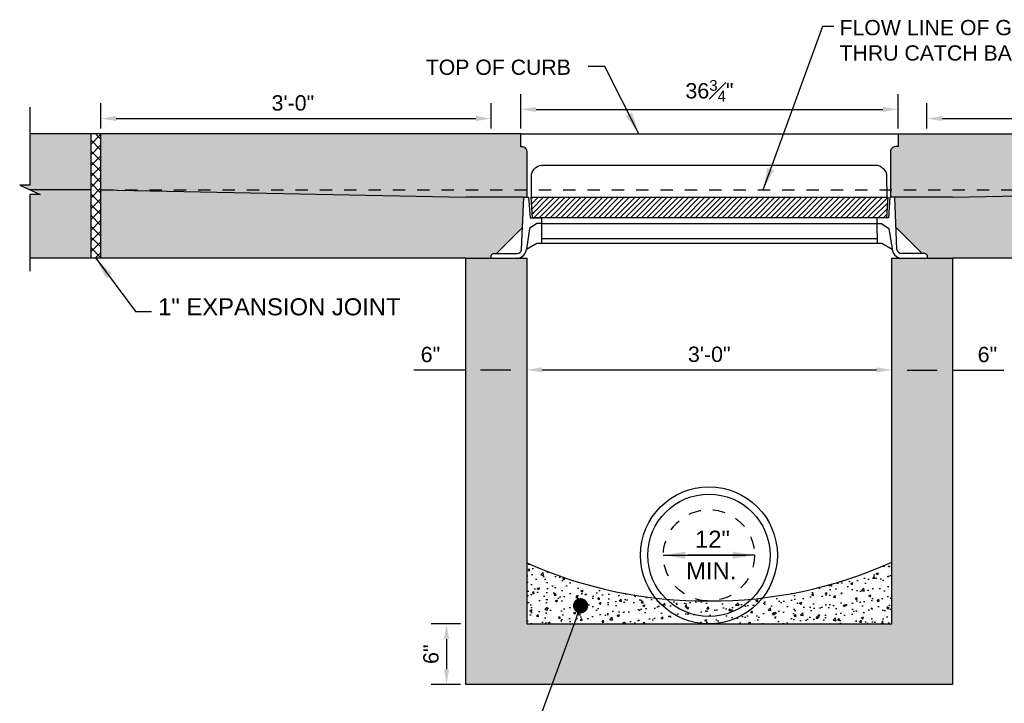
# Model space of a CAD drawing. Header units: feet. Extents: x 6 to 219, y -47 to 30.
# Tile 6 of 47: x 158.91 to 167.01, y 12.39 to 18. Entities that reach past the tile are written whole.
import ezdxf

# ---------------------------------------------------------------- set-up
doc = ezdxf.new("R2010")
doc.units = ezdxf.units.FT
doc.header["$MEASUREMENT"] = 0
doc.linetypes.add('F', pattern=[0.15000000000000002, 0.1, -0.05])
doc.linetypes.add('HIDDEN', pattern=[0.375, 0.25, -0.125])
for name, color, linetype in [('DETAILS', 4, 'Continuous'), ('HATCH', 247, 'Continuous'), ('P-HATCH', 247, 'Continuous'), ('text', 9, 'Continuous')]:
    doc.layers.add(name, color=color, linetype=linetype)
doc.styles.get("Standard").update_dxf_attribs({"font": 'arial.ttf'})
doc.dimstyles.get("Standard").update_dxf_attribs({"dimtxt": 0.18, "dimasz": 0.18, "dimexe": 0.18, "dimexo": 0.0625, "dimgap": 0.09, "dimtad": 0, "dimtih": 1, "dimtoh": 1, "dimdec": 4, "dimzin": 0, "dimdsep": 46, "dimtxsty": 'Standard', "dimcen": 0.09, "dimadec": 0, "dimazin": 0, "dimtfac": 1, "dimtdec": 4, "dimtofl": 0, "dimtmove": 0, "dimatfit": 3, "dimfxl": 1, "dimtolj": 1, "dimtzin": 0, "dimarcsym": 0})
pattern_1 = [(49.99999999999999, (-24.56600108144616, 3.624450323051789), (0.1793150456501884, -0.01568803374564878), [0.01875, -0.20625]), (355, (-24.56600108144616, 3.624450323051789), (-0.03468783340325, 0.188048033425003), [0.015, -0.165]), (100.45144446, (-24.55105816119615, 3.623142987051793), (0.144627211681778, 0.1723599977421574), [0.01593504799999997, -0.1752855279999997]), (46.18420000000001, (-24.56600108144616, 3.674450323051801), (0.2668103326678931, -0.04137982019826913), [0.028125, -0.309375]), (96.63563549, (-24.54376689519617, 3.671001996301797), (0.2336654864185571, 0.2435296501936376), [0.0239025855, -0.26292844]), (351.1841639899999, (-24.56600108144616, 3.674450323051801), (0.2336654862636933, 0.2435296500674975), [0.0225, -0.24750000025]), (21, (-24.54100108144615, 3.661950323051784), (0.1492267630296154, -0.1006547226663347), [0.01875, -0.20625]), (326.0000000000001, (-24.54100108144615, 3.661950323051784), (0.06082883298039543, 0.1812875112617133), [0.015, -0.165]), (71.45144474, (-24.52856551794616, 3.653562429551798), (0.2100555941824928, 0.08063278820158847), [0.0159350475, -0.175285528]), (37.50000000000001, (-24.56600108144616, 3.624450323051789), (0.003039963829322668, 0.08322346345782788), [0, -0.163, 0, -0.1675, 0, -0.165625]), (7.499999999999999, (-24.56600108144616, 3.624450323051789), (0.06576738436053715, 0.09860292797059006), [0, -0.0955, 0, -0.15925, 0, -0.063125]), (327.5, (-24.62175108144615, 3.624450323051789), (0.1334556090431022, -0.005638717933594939), [0, -0.0625, 0, -0.195, 0, -0.25875]), (317.5, (-24.64675108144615, 3.624450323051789), (0.1457965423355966, 0.02502624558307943), [0, -0.08125, 0, -0.1295, 0, -0.18375])]

# ---------------------------------------------------------------- blocks, each defined once
blk = doc.blocks.new('*D18')
at = {"layer": 'Defpoints', "color": 0, "linetype": 'Continuous', "transparency": 16777216}
for p in [(162.7888006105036, 17.19062150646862), (159.5813298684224, 17.06516777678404), (162.7888006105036, 17.06516777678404)]:
    blk.add_point(p, dxfattribs=at)
at = {"layer": 'DETAILS', "color": 0, "linetype": 'Continuous', "lineweight": -2, "transparency": 16777216}
for p, q in [((159.5813298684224, 17.10891777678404), (159.5813298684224, 17.31662150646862)), ((162.7888006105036, 17.10891777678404), (162.7888006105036, 17.31662150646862)), ((159.7073298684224, 17.19062150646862), (162.6628006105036, 17.19062150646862))]:
    blk.add_line(p, q, dxfattribs=at)
at = {"layer": 'DETAILS', "color": 0, "linetype": 'Continuous', "transparency": 16777216}
for points in [[(159.7073298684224, 17.21162150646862), (159.7073298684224, 17.16962150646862), (159.5813298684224, 17.19062150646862)], [(162.6628006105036, 17.21162150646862), (162.6628006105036, 17.16962150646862), (162.7888006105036, 17.19062150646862)]]:
    blk.add_solid(points, dxfattribs=at)
at = {"layer": 'DETAILS', "color": 0, "linetype": 'Continuous', "transparency": 16777216, "insert": (161.1591293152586, 17.31799667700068), "char_height": 0.126, "attachment_point": 5}
blk.add_mtext('\\A1;3\'-0"', dxfattribs=at)
blk = doc.blocks.new('*D19')
at = {"layer": 'Defpoints', "color": 0, "linetype": 'Continuous', "transparency": 16777216}
for p in [(169.5781844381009, 17.19062150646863), (166.3707136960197, 17.06516777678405), (169.5781844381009, 17.06516777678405)]:
    blk.add_point(p, dxfattribs=at)
at = {"layer": 'DETAILS', "color": 0, "linetype": 'Continuous', "lineweight": -2, "transparency": 16777216}
for p, q in [((166.3707136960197, 17.10891777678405), (166.3707136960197, 17.31662150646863)), ((169.5781844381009, 17.10891777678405), (169.5781844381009, 17.31662150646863)), ((166.4967136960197, 17.19062150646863), (169.4521844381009, 17.19062150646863))]:
    blk.add_line(p, q, dxfattribs=at)
at = {"layer": 'DETAILS', "color": 0, "linetype": 'Continuous', "transparency": 16777216}
for points in [[(166.4967136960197, 17.21162150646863), (166.4967136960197, 17.16962150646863), (166.3707136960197, 17.19062150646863)], [(169.4521844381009, 17.21162150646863), (169.4521844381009, 17.16962150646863), (169.5781844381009, 17.19062150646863)]]:
    blk.add_solid(points, dxfattribs=at)
at = {"layer": 'DETAILS', "color": 0, "linetype": 'Continuous', "transparency": 16777216, "insert": (167.948513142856, 17.31799667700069), "char_height": 0.126, "attachment_point": 5}
blk.add_mtext('\\A1;3\'-0"', dxfattribs=at)
blk = doc.blocks.new('*D20')
at = {"layer": 'Defpoints', "color": 0, "linetype": 'Continuous', "transparency": 16777216}
for p in [(166.5813298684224, 15.12444334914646), (166.0813298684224, 15.04406851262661), (166.5813298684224, 15.04406851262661)]:
    blk.add_point(p, dxfattribs=at)
at = {"layer": 'DETAILS', "color": 0, "linetype": 'Continuous', "lineweight": -2, "transparency": 16777216}
for p, q in [((166.2073298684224, 15.12444334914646), (166.4553298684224, 15.12444334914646)), ((166.5813298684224, 15.12444334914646), (167.0030785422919, 15.12444334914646))]:
    blk.add_line(p, q, dxfattribs=at)
at = {"layer": 'DETAILS', "color": 0, "linetype": 'Continuous', "transparency": 16777216}
for points in [[(166.2073298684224, 15.14544334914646), (166.2073298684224, 15.10344334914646), (166.0813298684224, 15.12444334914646)], [(166.4553298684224, 15.14544334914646), (166.4553298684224, 15.10344334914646), (166.5813298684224, 15.12444334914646)]]:
    blk.add_solid(points, dxfattribs=at)
at = {"layer": 'DETAILS', "color": 0, "linetype": 'Continuous', "transparency": 16777216, "insert": (166.8673234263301, 15.25177554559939), "char_height": 0.126, "attachment_point": 5}
blk.add_mtext('\\A1;6"', dxfattribs=at)
blk = doc.blocks.new('*D21')
at = {"layer": 'Defpoints', "color": 0, "linetype": 'Continuous', "transparency": 16777216}
for p in [(166.0813265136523, 15.12586501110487), (163.0813298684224, 14.92254894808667), (166.0813085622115, 14.92228441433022)]:
    blk.add_point(p, dxfattribs=at)
at = {"layer": 'DETAILS', "color": 0, "linetype": 'Continuous', "lineweight": -2, "transparency": 16777216}
blk.add_line((163.2073478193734, 15.12611843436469), (165.9553265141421, 15.12587612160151), dxfattribs=at)
at = {"layer": 'DETAILS', "color": 0, "linetype": 'Continuous', "transparency": 16777216}
for points in [[(163.2073496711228, 15.14711843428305), (163.2073459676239, 15.10511843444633), (163.0813478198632, 15.12612954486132)], [(165.9553283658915, 15.14687612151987), (165.9553246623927, 15.10487612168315), (166.0813265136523, 15.12586501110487)]]:
    blk.add_solid(points, dxfattribs=at)
at = {"layer": 'DETAILS', "color": 0, "linetype": 'Continuous', "transparency": 16777216, "insert": (164.5813483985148, 15.25337244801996), "char_height": 0.126, "attachment_point": 5, "rotation": 359.99494774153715}
blk.add_mtext('\\A1;3\'-0"', dxfattribs=at)
blk = doc.blocks.new('*D22')
at = {"layer": 'Defpoints', "color": 0, "linetype": 'Continuous', "transparency": 16777216}
for p in [(162.5757712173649, 15.12444334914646), (162.5757712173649, 15.04406851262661), (163.0757712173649, 15.04406851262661)]:
    blk.add_point(p, dxfattribs=at)
at = {"layer": 'DETAILS', "color": 0, "linetype": 'Continuous', "lineweight": -2, "transparency": 16777216}
for p, q in [((162.5757712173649, 15.12444334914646), (162.1540225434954, 15.12444334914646)), ((162.9497712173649, 15.12444334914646), (162.7017712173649, 15.12444334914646))]:
    blk.add_line(p, q, dxfattribs=at)
at = {"layer": 'DETAILS', "color": 0, "linetype": 'Continuous', "transparency": 16777216}
for points in [[(162.7017712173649, 15.14544334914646), (162.7017712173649, 15.10344334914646), (162.5757712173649, 15.12444334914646)], [(162.9497712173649, 15.14544334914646), (162.9497712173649, 15.10344334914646), (163.0757712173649, 15.12444334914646)]]:
    blk.add_solid(points, dxfattribs=at)
at = {"layer": 'DETAILS', "color": 0, "linetype": 'Continuous', "transparency": 16777216, "insert": (162.2897776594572, 15.25177554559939), "char_height": 0.126, "attachment_point": 5}
blk.add_mtext('\\A1;6"', dxfattribs=at)
blk = doc.blocks.new('*D23')
at = {"layer": 'Defpoints', "color": 0, "linetype": 'Continuous', "transparency": 16777216}
for p in [(162.5813298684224, 13.04090334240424), (162.4217409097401, 12.5409033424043), (162.5813298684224, 12.5409033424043)]:
    blk.add_point(p, dxfattribs=at)
at = {"layer": 'DETAILS', "color": 0, "linetype": 'Continuous', "lineweight": -2, "transparency": 16777216}
for p, q in [((162.5375798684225, 13.04090334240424), (162.2957409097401, 13.04090334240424)), ((162.4217409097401, 12.91490334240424), (162.4217409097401, 12.6669033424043)), ((162.5375798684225, 12.5409033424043), (162.2957409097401, 12.5409033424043))]:
    blk.add_line(p, q, dxfattribs=at)
at = {"layer": 'DETAILS', "color": 0, "linetype": 'Continuous', "transparency": 16777216}
for points in [[(162.4007409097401, 12.91490334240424), (162.4427409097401, 12.91490334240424), (162.4217409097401, 13.04090334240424)], [(162.4007409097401, 12.6669033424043), (162.4427409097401, 12.6669033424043), (162.4217409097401, 12.5409033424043)]]:
    blk.add_solid(points, dxfattribs=at)
at = {"layer": 'DETAILS', "color": 0, "linetype": 'Continuous', "transparency": 16777216, "insert": (162.2944087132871, 12.79090334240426), "char_height": 0.126, "attachment_point": 5, "rotation": 90}
blk.add_mtext('\\A1;6"', dxfattribs=at)
blk = doc.blocks.new('*D24')
at = {"layer": 'Defpoints', "color": 0, "linetype": 'Continuous', "transparency": 16777216}
for p in [(166.1341911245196, 17.26549211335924), (163.0315441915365, 17.06516777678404), (166.1341911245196, 17.06516777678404)]:
    blk.add_point(p, dxfattribs=at)
at = {"layer": 'DETAILS', "color": 0, "linetype": 'Continuous', "lineweight": -2, "transparency": 16777216}
for p, q in [((163.0315441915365, 17.10891777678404), (163.0315441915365, 17.39149211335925)), ((166.1341911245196, 17.10891777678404), (166.1341911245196, 17.39149211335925)), ((163.1575441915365, 17.26549211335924), (166.0081911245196, 17.26549211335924))]:
    blk.add_line(p, q, dxfattribs=at)
at = {"layer": 'DETAILS', "color": 0, "linetype": 'Continuous', "transparency": 16777216}
for points in [[(163.1575441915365, 17.28649211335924), (163.1575441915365, 17.24449211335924), (163.0315441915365, 17.26549211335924)], [(166.0081911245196, 17.28649211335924), (166.0081911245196, 17.24449211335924), (166.1341911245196, 17.26549211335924)]]:
    blk.add_solid(points, dxfattribs=at)
at = {"layer": 'DETAILS', "color": 0, "linetype": 'Continuous', "transparency": 16777216, "insert": (164.5828676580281, 17.41877205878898), "char_height": 0.126, "attachment_point": 5}
blk.add_mtext('\\A1;36{\\H0.7x;\\S3#4;}"', dxfattribs=at)

msp = doc.modelspace()

# ---------------------------------------------------------------- hatches: boundary and pattern name
at = {"layer": 'HATCH', "linetype": 'Continuous'}
h = msp.add_hatch(dxfattribs=at)
h.set_pattern_fill('ANSI37', color=256, scale=0.5)
h.set_pattern_definition([(45, (-9.43818283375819, 2.545390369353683), (-0.04419417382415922, 0.04419417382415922), []), (135, (-9.43818283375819, 2.545390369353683), (-0.04419417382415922, -0.04419417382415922), [])])
h.paths.add_polyline_path([(159.5813298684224, 17.06516777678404), (159.497996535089, 17.06516777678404), (159.497996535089, 16.04264488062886), (159.5813298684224, 16.04264488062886)])
h = msp.add_hatch(dxfattribs=at)
h.set_pattern_fill('ANSI31', color=256, scale=0.25)
h.set_pattern_definition([(45, (-21.6173234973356, 1.588931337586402), (-0.02209708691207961, 0.02209708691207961), [])])
h.paths.add_polyline_path([(166.047844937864, 16.5435869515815), (163.1179095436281, 16.5435869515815), (163.1296276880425, 16.37526506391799), (166.0376763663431, 16.37526506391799)])
at = {"layer": 'P-HATCH', "linetype": 'Continuous'}
h = msp.add_hatch(dxfattribs=at)
h.set_pattern_fill('AR-CONC', color=256, scale=0.025)
h.set_pattern_definition(pattern_1)
h.paths.add_polyline_path([(163.0813298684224, 16.04264488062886), (163.0813298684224, 13.04090334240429), (166.0813298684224, 13.04090334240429), (166.0813298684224, 16.04264488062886), (166.5813298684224, 16.04264488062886), (166.5813298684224, 12.54090334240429), (162.5813298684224, 12.54090334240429), (162.5813298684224, 16.04264488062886)])
h = msp.add_hatch(dxfattribs=at)
h.set_pattern_fill('AR-CONC', color=256, scale=0.025)
h.set_pattern_definition(pattern_1)
edge = h.paths.add_edge_path()
edge.add_arc((164.5987680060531, 16.84087908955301), 3.612532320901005, 269.6793436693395, 294.2295924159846, ccw=False)
edge.add_arc((164.5502006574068, 16.84207404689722), 3.613781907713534, 246.01712384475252, 270.4494862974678, ccw=False)
edge.add_line((163.0813298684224, 13.54028085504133), (163.0813298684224, 13.04090334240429))
edge.add_line((163.0813298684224, 13.04090334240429), (166.0813298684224, 13.04090334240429))
edge.add_line((166.0813298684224, 13.04090334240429), (166.0813298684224, 13.54658097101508))
at = {"layer": 'text', "linetype": 'Continuous'}
h = msp.add_hatch(color=255, dxfattribs=at)
h.dxf.hatch_style = 1
edge = h.paths.add_edge_path()
edge.add_line((169.5813298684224, 16.04264488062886), (169.5813298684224, 16.60516777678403))
edge.add_line((169.5813298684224, 16.60516777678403), (166.5813053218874, 16.5435869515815))
edge.add_line((166.5813053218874, 16.5435869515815), (166.1051321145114, 16.5435869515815))
edge.add_line((166.1051321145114, 16.5435869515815), (166.1159723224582, 16.29593660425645))
edge.add_line((166.1159723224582, 16.29593660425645), (166.3301179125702, 16.08179101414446))
edge.add_line((166.3301179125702, 16.08179101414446), (166.3467718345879, 16.08173280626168))
edge.add_arc((166.3493762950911, 16.05450062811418), 0.02735643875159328, 26.61211650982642, 95.46309946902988, ccw=False)
edge.add_line((166.3738345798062, 16.06675489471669), (166.3738345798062, 16.04264488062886))
edge.add_line((166.3738345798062, 16.04264488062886), (169.5813298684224, 16.04264488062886))
h.paths.add_polyline_path([(169.6646632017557, 16.60516777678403), (169.6646632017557, 16.04264488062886), (170.1646632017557, 16.04264488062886), (170.1646632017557, 16.56807910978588), (170.2488254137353, 16.56807910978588), (170.1646632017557, 16.60516777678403)])
h.paths.add_polyline_path([(169.6646632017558, 17.06516777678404), (169.6646632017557, 16.60516777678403), (170.1646632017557, 16.60516777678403), (170.0805009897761, 16.64225644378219), (170.1646754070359, 16.64225644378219), (170.1646673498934, 17.06516777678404)])
edge = h.paths.add_edge_path()
edge.add_line((169.5813298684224, 16.60516777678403), (169.5813298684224, 17.06516777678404))
edge.add_line((169.5813298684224, 17.06516777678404), (166.1341911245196, 17.06516777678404))
edge.add_line((166.1341911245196, 17.06516777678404), (166.1341911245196, 16.96135057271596))
edge.add_arc((166.1260975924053, 16.89448229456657), 0.06735630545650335, 83.09866460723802, 131.5162640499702)
edge.add_arc((166.1012186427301, 16.92258675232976), 0.02982201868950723, 131.5162640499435, 188.2205873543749)
edge.add_line((166.0717030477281, 16.91832266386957), (166.0717030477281, 16.5435869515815))
edge.add_line((166.0717030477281, 16.5435869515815), (166.1051321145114, 16.5435869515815))
edge.add_line((166.1051321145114, 16.5435869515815), (166.5813053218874, 16.5435869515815))
edge.add_line((166.5813053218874, 16.5435869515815), (169.5813298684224, 16.60516777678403))
edge = h.paths.add_edge_path()
edge.add_line((159.5813298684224, 17.06516777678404), (159.5813298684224, 16.60516777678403))
edge.add_line((159.5813298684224, 16.60516777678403), (162.5813298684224, 16.5435869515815))
edge.add_line((162.5813298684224, 16.5435869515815), (163.0575030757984, 16.5435869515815))
edge.add_line((163.0575030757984, 16.5435869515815), (163.08467586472, 16.5435869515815))
edge.add_line((163.08467586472, 16.5435869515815), (163.08467586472, 16.91832266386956))
edge.add_arc((163.0455623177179, 16.91832266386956), 0.03911354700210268, 0, 111.0017017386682)
edge.add_line((163.0315441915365, 16.95483788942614), (163.0315441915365, 17.06516777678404))
edge.add_line((163.0315441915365, 17.06516777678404), (159.5813298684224, 17.06516777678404))
h.paths.add_polyline_path([(159.497996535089, 16.60516777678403), (159.497996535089, 17.06516777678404), (158.9980006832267, 17.06516777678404), (158.9980087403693, 16.64225644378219), (158.9138343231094, 16.64225644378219), (158.997996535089, 16.60516777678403)])
edge = h.paths.add_edge_path()
edge.add_line((159.5813298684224, 16.60516777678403), (159.5813298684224, 16.04264488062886))
edge.add_line((159.5813298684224, 16.04264488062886), (162.7888006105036, 16.04264488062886))
edge.add_line((162.7888006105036, 16.04264488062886), (162.7888006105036, 16.06675489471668))
edge.add_arc((162.8132588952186, 16.05450062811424), 0.02735643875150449, 95.8636120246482, 153.3878834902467, ccw=False)
edge.add_line((162.8104641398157, 16.08171393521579), (162.8319412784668, 16.08178900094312))
edge.add_line((162.8319412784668, 16.08178900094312), (163.0466891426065, 16.29653686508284))
edge.add_line((163.0466891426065, 16.29653686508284), (163.0575030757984, 16.5435869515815))
edge.add_line((163.0575030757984, 16.5435869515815), (162.5813298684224, 16.5435869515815))
edge.add_line((162.5813298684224, 16.5435869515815), (159.5813298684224, 16.60516777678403))
h.paths.add_polyline_path([(159.497996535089, 16.04264488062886), (159.497996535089, 16.60516777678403), (158.997996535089, 16.60516777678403), (159.0821587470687, 16.56807910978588), (158.9979965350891, 16.56807910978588), (158.997996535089, 16.04264488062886)])

# ---------------------------------------------------------------- linework, layer by layer
at = {"color": 0, "linetype": 'ByBlock', "lineweight": -2}
msp.add_line((163.5022421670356, 13.13037523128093), (163.4807622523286, 13.07168227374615), dxfattribs=at)
at = {"color": 0, "linetype": 'ByBlock', "const_width": 0.0625}
msp.add_lwpolyline([(163.5129821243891, 13.15972171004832, 1), (163.5344620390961, 13.2184146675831, 1)], format="xyb", close=True, dxfattribs=at)
at = {"layer": 'DETAILS'}
for p, q in [((158.997996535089, 17.2828993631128), (158.9980087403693, 16.64225644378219)), ((158.9138343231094, 16.64225644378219), (159.0821587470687, 16.56807910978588)), ((158.9980087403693, 16.64225644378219), (158.9138343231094, 16.64225644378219)), ((158.9979965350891, 16.56807910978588), (158.997996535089, 15.93782796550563)), ((159.0821587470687, 16.56807910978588), (158.9979965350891, 16.56807910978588))]:
    msp.add_line(p, q, dxfattribs=at)
at = {"layer": 'DETAILS', "linetype": 'Continuous'}
for points in [[(163.0315441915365, 17.06516777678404), (158.997996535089, 17.06516777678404)], [(159.497996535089, 17.06516777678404), (159.497996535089, 16.04264488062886)], [(159.5813298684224, 16.04264488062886), (159.5813298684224, 17.06516777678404)], [(166.1341911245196, 17.06516777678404), (170.1646632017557, 17.06516777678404)], [(159.497996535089, 16.60516777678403), (158.997996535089, 16.60516777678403)], [(159.5813298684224, 16.60516777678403), (162.5813298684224, 16.5435869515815)], [(166.5813053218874, 16.5435869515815), (169.5813298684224, 16.60516777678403)], [(163.0575030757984, 16.5435869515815), (162.5813298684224, 16.5435869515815)], [(162.5813298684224, 16.04264488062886), (158.997996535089, 16.04264488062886)], [(170.1646632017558, 16.04264488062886), (166.5813298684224, 16.04264488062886)]]:
    msp.add_lwpolyline(points, dxfattribs=at)
at = {"layer": 'DETAILS', "linetype": 'HIDDEN', "ltscale": 0.05}
msp.add_lwpolyline([(159.5813298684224, 16.60516777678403), (169.5813298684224, 16.60516777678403)], dxfattribs=at)
at = {"layer": 'DETAILS', "color": 1, "linetype": 'Continuous'}
msp.add_lwpolyline([(166.5813053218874, 16.5435869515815), (166.1051321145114, 16.5435869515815)], dxfattribs=at)
at = {"layer": 'DETAILS', "linetype": 'Continuous'}
msp.add_lwpolyline([(163.0813298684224, 16.04264488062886), (163.0813298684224, 13.04090334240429), (166.0813298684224, 13.04090334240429), (166.0813298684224, 16.04264488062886), (166.5813298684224, 16.04264488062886), (166.5813298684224, 12.54090334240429), (162.5813298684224, 12.54090334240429), (162.5813298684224, 16.04264488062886)], close=True, dxfattribs=at)
at = {"layer": 'DETAILS'}
msp.add_lwpolyline([(163.4807622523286, 13.07168227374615), (163.1546246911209, 12.18052519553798), (163.0413246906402, 12.18070089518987)], dxfattribs=at)
at = {"layer": 'DETAILS', "linetype": 'Continuous'}
for radius in [0.5625, 0.5025000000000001]:
    msp.add_circle((164.5785505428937, 13.60340334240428), radius, dxfattribs=at)
at = {"layer": 'DETAILS', "linetype": 'F', "ltscale": 0.0625}
msp.add_circle((164.5785505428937, 13.60340334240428), 0.375, dxfattribs=at)
at = {"layer": 'DETAILS'}
for centre, radius, start, end in [((164.5502006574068, 16.84207404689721), 3.613781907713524, 246.0171238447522, 270.449486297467), ((164.5987680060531, 16.840879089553), 3.612532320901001, 269.679343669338, 294.2295924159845)]:
    msp.add_arc(centre, radius, start, end, dxfattribs=at)
at = {"layer": 'HATCH', "linetype": 'Continuous'}
for p, q in [((163.0387319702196, 16.11475100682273), (163.0575030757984, 16.5435869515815)), ((163.0575030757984, 16.5435869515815), (163.0965534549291, 16.5435869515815)), ((163.0965534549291, 16.5435869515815), (163.1090473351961, 16.37487287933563)), ((166.0660817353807, 16.5435869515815), (166.0535878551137, 16.37487287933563)), ((166.1051321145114, 16.5435869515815), (166.0660817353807, 16.5435869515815)), ((166.1239032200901, 16.11475100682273), (166.1051321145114, 16.5435869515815)), ((163.1090473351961, 16.37487287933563), (163.2035264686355, 16.37392043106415)), ((163.2035264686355, 16.37392043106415), (163.2030793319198, 16.32956622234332)), ((166.0535878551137, 16.37487287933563), (165.9591087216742, 16.37392043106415)), ((165.9591087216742, 16.37392043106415), (165.95955585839, 16.32956622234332)), ((163.10473330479, 16.28694883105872), (163.0793720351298, 16.11831782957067)), ((163.1652978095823, 16.32956622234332), (163.10473330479, 16.28694883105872)), ((163.2030793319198, 16.32956622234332), (163.1652978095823, 16.32956622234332)), ((165.95955585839, 16.32956622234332), (165.9973373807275, 16.32956622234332)), ((165.9973373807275, 16.32956622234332), (166.0579018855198, 16.28694883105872)), ((166.0579018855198, 16.28694883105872), (166.08326315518, 16.11831782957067)), ((163.0793720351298, 16.11831782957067), (163.1652978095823, 16.16583849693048)), ((163.1652978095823, 16.16583849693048), (166.0007363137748, 16.16583849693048)), ((166.0007363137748, 16.16583849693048), (166.08326315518, 16.11831782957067)), ((162.7888006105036, 16.04264488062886), (162.7888006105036, 16.06675489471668)), ((163.0090776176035, 16.04197256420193), (162.7888006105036, 16.04264488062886)), ((162.8104641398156, 16.08171393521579), (163.0028213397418, 16.08238625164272)), ((166.1535575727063, 16.04197256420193), (166.3738345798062, 16.04264488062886)), ((166.3521710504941, 16.08171393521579), (166.159813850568, 16.08238625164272)), ((166.3738345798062, 16.04264488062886), (166.3738345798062, 16.06675489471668))]:
    msp.add_line(p, q, dxfattribs=at)
for points in [[(163.08467586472, 16.5435869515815), (163.08467586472, 16.91832266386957, 0.3814604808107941), (163.0499768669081, 16.95718628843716, 0.009077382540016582), (163.0315441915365, 16.9589417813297), (163.0315441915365, 17.06516777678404), (166.1341911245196, 17.06516777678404), (166.1341911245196, 16.96206058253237), (166.1244238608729, 16.96181780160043, 0.176742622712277), (166.0814516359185, 16.94491651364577, 0.2525947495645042), (166.0717030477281, 16.91832266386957), (166.0717030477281, 16.5435869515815)], [(163.120785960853, 16.5435869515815), (163.1203748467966, 16.73405022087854, -0.353731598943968), (163.2190270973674, 16.80895919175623), (165.9467082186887, 16.80895919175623, -0.3966130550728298), (166.0393384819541, 16.7166837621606), (166.0408459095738, 16.5435869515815)]]:
    msp.add_lwpolyline(points, format="xyb", dxfattribs=at)
for points in [[(163.1179095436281, 16.5435869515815), (166.047844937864, 16.5435869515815)], [(163.1296276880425, 16.37526506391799), (163.1179095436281, 16.5435869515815)], [(166.047844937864, 16.5435869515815), (166.0376763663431, 16.37526506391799)], [(166.0376763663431, 16.37526506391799), (163.1296276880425, 16.37526506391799)], [(162.8319412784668, 16.08178900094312), (163.046383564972, 16.29623128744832)], [(163.2030793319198, 16.32956622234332), (165.95955585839, 16.32956622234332)], [(163.2030793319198, 16.32956622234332), (163.2030793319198, 16.16583849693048)], [(165.95955585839, 16.32956622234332), (165.9612064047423, 16.16583849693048)], [(166.3301179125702, 16.08179101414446), (166.1162728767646, 16.29563604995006)], [(163.2030793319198, 16.2059533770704), (165.9608020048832, 16.2059533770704)]]:
    msp.add_lwpolyline(points, dxfattribs=at)
for centre, radius, start, end in [((163.0026148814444, 16.11872020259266), 0.03633453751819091, 270.3255649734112, 353.7284759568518), ((162.9884862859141, 16.1314661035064), 0.091831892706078, 282.9575179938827, 351.7682352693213), ((166.1741489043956, 16.13146610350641), 0.09183189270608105, 188.2317647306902, 257.0424820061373), ((166.1600203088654, 16.11872020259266), 0.03633453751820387, 186.2715240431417, 269.6744350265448), ((162.8132588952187, 16.05450062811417), 0.02735643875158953, 95.86361202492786, 153.3878834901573), ((166.3493762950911, 16.05450062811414), 0.02735643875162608, 26.61211650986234, 84.13638797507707)]:
    msp.add_arc(centre, radius, start, end, dxfattribs=at)

# ---------------------------------------------------------------- texts
at = {"layer": 'DETAILS', "attachment_point": 1}
for s, insert, char_height, width in [('FLOW LINE OF GUTTER PROJECTED THRU CATCH BASIN', (165.6518908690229, 18.00019458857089), 0.125, 3.290191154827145), ('{TOP OF CURB}', (162.2510966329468, 17.67458295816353), 0.125, 2.142), ('1" EXPANSION JOINT', (160.0514075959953, 15.71434543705), 0.14, 2.589705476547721)]:
    msp.add_mtext(s, dxfattribs=dict(at, insert=insert, char_height=char_height, width=width))
at = {"layer": 'DETAILS', "char_height": 0.14, "attachment_point": 5}
for s, insert in [('{12"}', (164.6074671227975, 13.73568678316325)), ('{MIN.}', (164.5976088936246, 13.47689405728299))]:
    msp.add_mtext(s, dxfattribs=dict(at, insert=insert))

# ---------------------------------------------------------------- dimensions: what is measured, and where the dimension line sits
at = {"layer": 'DETAILS', "linetype": 'Continuous'}
for base, p1, p2, angle, text, override, picture, middle in [((166.1341911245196, 17.26549211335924), (163.0315441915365, 17.06516777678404), (166.1341911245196, 17.06516777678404), 0, '36{\\H0.7x;\\S3#4;}"', {"dimscale": 0.7, "dimtad": 1, "dimtih": 0, "dimtoh": 0, "dimse2": 0}, '*D24', (164.5828676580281, 17.26549211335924)), ((162.7888006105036, 17.19062150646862), (159.5813298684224, 17.06516777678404), (162.7888006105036, 17.06516777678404), 0, '3\'-0"', {"dimscale": 0.7, "dimtad": 1, "dimtih": 0, "dimtoh": 0, "dimse1": 0, "dimse2": 0}, '*D18', (161.1591293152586, 17.19062150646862)), ((169.5781844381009, 17.19062150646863), (166.3707136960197, 17.06516777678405), (169.5781844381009, 17.06516777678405), 0, '3\'-0"', {"dimscale": 0.7, "dimtad": 1, "dimtih": 0, "dimtoh": 0, "dimse1": 0, "dimse2": 0}, '*D19', (167.948513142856, 17.19062150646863)), ((162.5757712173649, 15.12444334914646), (163.0757712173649, 15.04406851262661), (162.5757712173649, 15.04406851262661), 180, '6"', {"dimscale": 0.7, "dimtad": 1, "dimtih": 0, "dimtoh": 0, "dimse1": 1, "dimse2": 1}, '*D22', (162.2897776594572, 15.12444334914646)), ((166.0813265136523, 15.12586501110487), (163.0813298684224, 14.92254894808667), (166.0813085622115, 14.92228441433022), 359.99494774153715, '3\'-0"', {"dimscale": 0.7, "dimtad": 1, "dimtih": 0, "dimtoh": 0, "dimse1": 1, "dimse2": 1}, '*D21', (164.5813371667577, 15.1259972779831)), ((166.5813298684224, 15.12444334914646), (166.0813298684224, 15.04406851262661), (166.5813298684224, 15.04406851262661), 0, '6"', {"dimscale": 0.7, "dimtad": 1, "dimtih": 0, "dimtoh": 0, "dimse1": 1, "dimse2": 1}, '*D20', (166.8673234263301, 15.12444334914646)), ((162.4217409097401, 12.5409033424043), (162.5813298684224, 13.04090334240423), (162.5813298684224, 12.54090334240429), 270, '6"', {"dimscale": 0.7, "dimtad": 1, "dimtih": 0, "dimtoh": 0}, '*D23', (162.4217409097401, 12.79090334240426))]:
    dim = msp.add_linear_dim(base=base, p1=p1, p2=p2, angle=angle, text=text, dimstyle='Standard', override=override, dxfattribs=at)
    dim.commit()
    dim.dimension.update_dxf_attribs({"geometry": picture, "text_midpoint": middle, "dimtype": 161})

# ---------------------------------------------------------------- leaders
at = {"layer": 'DETAILS'}
for points in [[(165.0235523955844, 16.60516777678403), (165.515642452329, 17.94910080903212), (165.6049406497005, 17.94910080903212)], [(164.0021380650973, 17.06516777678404), (163.7240045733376, 17.6168303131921), (163.5860134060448, 17.6168303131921)], [(159.5396632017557, 16.04264488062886), (159.8643394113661, 15.60666310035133), (159.998482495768, 15.60666310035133)], [(164.2035505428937, 13.60340334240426), (164.8787865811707, 13.60340334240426)], [(164.9535488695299, 13.60452361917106), (164.405316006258, 13.60429382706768)]]:
    msp.add_leader(points, dimstyle='Standard', override={"dimtxt": 0.1875}, dxfattribs=at)

doc.saveas('drawing.dxf')
